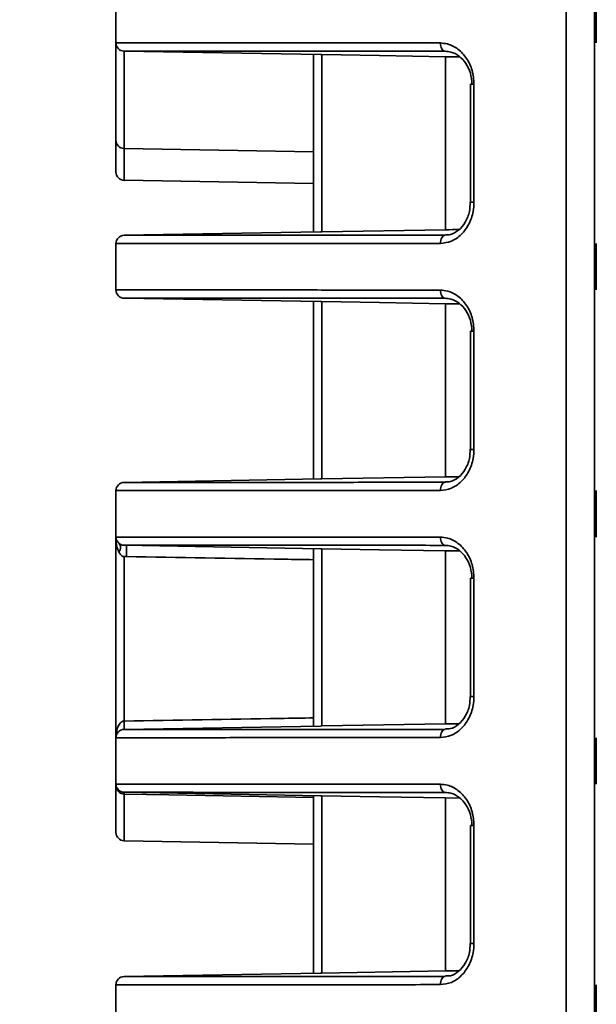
# Model space of a CAD drawing. Header units: millimetres. Extents: x 0 to 1118, y 0 to 864.
# Tile 47 of 250: x 76.57 to 80.94, y 465.18 to 472.65. Entities that reach past the tile are written whole.
import ezdxf

# ---------------------------------------------------------------- set-up
doc = ezdxf.new("R2010")
doc.units = ezdxf.units.MM
doc.styles.add('SLDTEXTSTYLE0', font='TXT', dxfattribs={"width": 0.605})
doc.dimstyles.new('SLDDIMSTYLE3', dxfattribs={"dimtxt": 4.233333, "dimasz": 4.572, "dimexe": 0, "dimexo": 0.0625, "dimgap": 1.058333, "dimtad": 0, "dimtih": 1, "dimtoh": 1, "dimdec": 1, "dimlfac": 4, "dimrnd": 1e-09, "dimzin": 4, "dimdsep": 46, "dimtxsty": 'SLDTEXTSTYLE0', "dimsah": 1, "dimcen": 0.09, "dimadec": 0, "dimazin": 1, "dimtfac": 1, "dimtofl": 0, "dimtmove": 0, "dimatfit": 3, "dimfxl": 1, "dimfrac": 2, "dimtolj": 1, "dimtzin": 12, "dimarcsym": 0})

# ---------------------------------------------------------------- blocks, each defined once
blk = doc.blocks.new('_D_12')
at = {"color": 7, "linetype": 'Continuous', "lineweight": 0}
for p, q in [((156.1682, 534.5674), (154.7129, 534.5674)), ((154.7129, 534.5674), (154.7129, 528.0704)), ((167.4864, 534.5674), (168.9416, 534.5674)), ((168.9416, 534.5674), (168.9416, 528.0704)), ((77.2975, 503.3869), (77.2975, 532.9191)), ((231.805, 451.8289), (231.805, 532.9191)), ((77.2975, 531.3189), (137.7365, 531.3189)), ((231.805, 531.3189), (171.366, 531.3189)), ((154.7129, 528.0704), (156.1682, 528.0704)), ((168.9416, 528.0704), (167.4864, 528.0704))]:
    blk.add_line(p, q, dxfattribs=at)
at = {"color": 7, "linetype": 'Continuous', "lineweight": 18}
for points in [[(77.2975, 531.3189), (81.8695, 530.5569), (81.8695, 532.0809)], [(231.805, 531.3189), (227.233, 532.0809), (227.233, 530.5569)]]:
    blk.add_solid(points, dxfattribs=at)
at = {"color": 7, "linetype": 'Continuous', "lineweight": 18, "char_height": 4.23333, "attachment_point": 1, "style": 'SLDTEXTSTYLE0'}
for s, insert in [('618.0', (138.7057, 533.5274)), ('24.3', (156.1682, 533.5274))]:
    blk.add_mtext(s, dxfattribs=dict(at, insert=insert))
blk = doc.blocks.new('_D_13')
at = {"color": 7, "linetype": 'Continuous', "lineweight": 0}
for p, q in [((85.0436, 497.0242), (48.5948, 497.0242)), ((50.195, 497.0242), (50.195, 476.8678)), ((57.7944, 475.8977), (56.3392, 475.8977)), ((56.3392, 475.8977), (56.3392, 469.4007)), ((65.8789, 475.8977), (67.3341, 475.8977)), ((67.3341, 475.8977), (67.3341, 469.4007)), ((56.3392, 469.4007), (57.7944, 469.4007)), ((67.3341, 469.4007), (65.8789, 469.4007)), ((50.195, 448.2742), (50.195, 468.4306)), ((85.0436, 448.2742), (48.5948, 448.2742))]:
    blk.add_line(p, q, dxfattribs=at)
at = {"color": 7, "linetype": 'Continuous', "lineweight": 18}
for points in [[(50.195, 497.0242), (49.433, 492.4522), (50.957, 492.4522)], [(50.195, 448.2742), (50.957, 452.8462), (49.433, 452.8462)]]:
    blk.add_solid(points, dxfattribs=at)
at = {"color": 7, "linetype": 'Continuous', "lineweight": 18, "char_height": 4.23333, "attachment_point": 1, "style": 'SLDTEXTSTYLE0'}
for s, insert in [('3X', (31.6006, 474.8578)), ('195.0', (40.3319, 474.8578)), ('7.7', (57.7944, 474.8578))]:
    blk.add_mtext(s, dxfattribs=dict(at, insert=insert))

msp = doc.modelspace()

# ---------------------------------------------------------------- linework, layer by layer
at = {"color": 7, "linetype": 'Continuous', "lineweight": 35}
for p, q in [((80.7147, 501.7867), (80.7147, 445.8492)), ((80.9298, 445.8361), (80.9298, 501.0976)), ((77.2975, 472.4731), (77.2975, 472.8253)), ((80.9427, 472.473), (80.9427, 472.8254)), ((77.2975, 471.734), (77.2975, 472.4731)), ((77.3589, 472.4106), (78.8484, 472.3846)), ((77.3589, 472.4106), (77.3589, 471.6715)), ((78.7975, 471.0379), (78.7975, 472.3855)), ((78.8484, 472.3846), (78.8589, 472.3844)), ((78.8589, 472.3844), (78.8589, 471.039)), ((79.9061, 472.3673), (79.7975, 472.3681)), ((79.7975, 472.3681), (79.7975, 471.0553)), ((79.9874, 472.1599), (79.9874, 471.2634)), ((80.0145, 472.1599), (79.9874, 472.1599)), ((80.0145, 472.1599), (80.0145, 471.2634)), ((77.2975, 471.4925), (77.2975, 471.734)), ((77.3589, 471.6715), (78.7975, 471.6464)), ((77.3589, 471.6715), (77.3589, 471.4301)), ((77.3589, 471.4301), (78.7975, 471.4049)), ((80.0145, 471.2634), (79.9874, 471.2634)), ((78.8484, 471.0388), (77.3589, 471.0128)), ((78.8589, 471.039), (78.8484, 471.0388)), ((79.7975, 471.0553), (78.8589, 471.039)), ((77.2975, 470.5981), (77.2975, 470.9503)), ((80.9427, 470.598), (80.9427, 470.9504)), ((77.3589, 470.5356), (78.8484, 470.5096)), ((78.7975, 469.1629), (78.7975, 470.5105)), ((78.8484, 470.5096), (78.8589, 470.5094)), ((78.8589, 470.5094), (78.8589, 469.164)), ((79.9061, 470.4923), (79.7975, 470.4931)), ((79.7975, 470.4931), (79.7975, 469.1803)), ((79.9874, 470.2849), (79.9874, 469.3884)), ((79.9874, 470.2849), (80.0145, 470.2849)), ((80.0145, 470.2849), (80.0145, 469.3884)), ((79.9874, 469.3884), (80.0145, 469.3884)), ((78.8484, 469.1638), (77.3589, 469.1378)), ((78.8589, 469.164), (78.8484, 469.1638)), ((79.7975, 469.1803), (78.8589, 469.164)), ((77.2975, 468.7231), (77.2975, 469.0753)), ((80.9427, 468.723), (80.9427, 469.0754)), ((77.2975, 467.2003), (77.2975, 468.7231)), ((77.3589, 468.6606), (78.8484, 468.6346)), ((78.7975, 467.2879), (78.7975, 468.6355)), ((78.8484, 468.6346), (78.8589, 468.6344)), ((78.8589, 468.6344), (78.8589, 467.289)), ((79.9061, 468.6173), (79.7975, 468.6181)), ((79.7975, 468.6181), (79.7975, 467.3053)), ((77.3589, 468.5745), (77.3589, 467.3265)), ((79.9874, 468.4099), (79.9874, 467.5134)), ((80.0145, 468.4099), (79.9874, 468.4099)), ((80.0145, 468.4099), (80.0145, 467.5134)), ((80.0145, 467.5134), (79.9874, 467.5134)), ((78.8484, 467.2888), (77.3589, 467.2628)), ((78.8589, 467.289), (78.8484, 467.2888)), ((79.7975, 467.3053), (78.8589, 467.289)), ((77.2975, 466.8481), (77.2975, 467.2003)), ((80.9427, 466.848), (80.9427, 467.2004)), ((77.2975, 466.481), (77.2975, 466.8481)), ((77.3589, 466.7856), (78.8484, 466.7596)), ((77.3589, 466.7715), (77.3589, 466.4185)), ((78.7975, 465.4129), (78.7975, 466.7605)), ((78.8484, 466.7596), (78.8589, 466.7594)), ((78.8589, 466.7594), (78.8589, 465.414)), ((79.9061, 466.7423), (79.7975, 466.7431)), ((79.7975, 466.7431), (79.7975, 465.4303)), ((79.9874, 466.5349), (79.9874, 465.6384)), ((80.0145, 466.5349), (79.9874, 466.5349)), ((80.0145, 466.5349), (80.0145, 465.6384)), ((77.3589, 466.4185), (78.7975, 466.3934)), ((80.0145, 465.6384), (79.9874, 465.6384)), ((78.8484, 465.4138), (77.3589, 465.3878)), ((78.8589, 465.414), (78.8484, 465.4138)), ((79.7975, 465.4303), (78.8589, 465.414)), ((77.2975, 464.9731), (77.2975, 465.3253)), ((80.9427, 464.973), (80.9427, 465.3254))]:
    msp.add_line(p, q, dxfattribs=at)
at = {"color": 7, "linetype": 'Continuous', "lineweight": 35, "flags": 128}
for points in [[(79.7591, 472.4724), (79.7598, 472.4605), (79.7619, 472.4489), (79.7653, 472.4383), (79.7698, 472.4289), (79.7754, 472.4211), (79.7817, 472.4152), (79.7887, 472.4115), (79.7959, 472.41)], [(78.8589, 472.3844), (79.2967, 472.3768), (79.7975, 472.3681)], [(79.7591, 470.951), (79.7598, 470.9629), (79.7619, 470.9745), (79.7653, 470.9851), (79.7698, 470.9945), (79.7754, 471.0023), (79.7817, 471.0082), (79.7887, 471.0119), (79.7959, 471.0134)], [(79.7959, 470.535), (79.7887, 470.5365), (79.7817, 470.5402), (79.7754, 470.5461), (79.7698, 470.5539), (79.7653, 470.5633), (79.7619, 470.5739), (79.7598, 470.5855), (79.7591, 470.5974)], [(78.8589, 470.5094), (79.2973, 470.5018), (79.7975, 470.4931)], [(79.7959, 469.1384), (79.7887, 469.1369), (79.7817, 469.1332), (79.7754, 469.1273), (79.7698, 469.1195), (79.7653, 469.1101), (79.7619, 469.0995), (79.7598, 469.0879), (79.7591, 469.076)], [(79.7591, 468.7224), (79.7598, 468.7105), (79.7619, 468.6989), (79.7653, 468.6883), (79.7698, 468.6789), (79.7754, 468.6711), (79.7817, 468.6652), (79.7887, 468.6615), (79.7959, 468.66)], [(78.8589, 468.6344), (79.2967, 468.6268), (79.7975, 468.6181)], [(79.7591, 467.201), (79.7598, 467.2129), (79.7619, 467.2245), (79.7653, 467.2351), (79.7698, 467.2445), (79.7754, 467.2523), (79.7817, 467.2582), (79.7887, 467.2619), (79.7959, 467.2634)], [(79.7591, 466.8474), (79.7598, 466.8355), (79.7619, 466.8239), (79.7653, 466.8133), (79.7698, 466.8039), (79.7754, 466.7961), (79.7817, 466.7902), (79.7887, 466.7865), (79.7959, 466.785)], [(78.7975, 466.7467), (77.6979, 466.7657), (77.3589, 466.7715)], [(78.8589, 466.7594), (79.2967, 466.7518), (79.7975, 466.7431)], [(79.7591, 465.326), (79.7598, 465.3379), (79.7619, 465.3495), (79.7653, 465.3601), (79.7698, 465.3695), (79.7754, 465.3773), (79.7817, 465.3832), (79.7887, 465.3869), (79.7959, 465.3884)]]:
    msp.add_lwpolyline(points, dxfattribs=at)
at = {"color": 7, "linetype": 'Continuous', "lineweight": 35}
for centre, radius, start, end in [((77.36, 472.4731), 0.0625, 180, 269), ((77.36, 471.734), 0.0625, 180, 269), ((77.36, 471.4925), 0.0625, 180, 269), ((77.36, 470.9503), 0.0625, 91, 180), ((77.36, 470.5981), 0.0625, 180, 269), ((77.36, 469.0753), 0.0625, 91, 180), ((77.36, 468.7231), 0.0625, 180, 269), ((76.6188, 467.2946), 0.7408, 357.53575, 2.46425), ((77.36, 467.2003), 0.0625, 91, 180), ((77.36, 466.8481), 0.0625, 180, 269), ((77.0697, 466.7786), 0.2893, 358.60272, 1.39728), ((77.36, 466.481), 0.0625, 180, 269), ((77.36, 465.3253), 0.0625, 91, 180)]:
    msp.add_arc(centre, radius, start, end, dxfattribs=at)
for points, knots in [([(77.2975, 472.4731), (77.3135, 472.4731), (77.3459, 472.4731), (77.6088, 472.4731), (78.0293, 472.473), (78.5629, 472.4729), (79.1481, 472.4727), (79.5544, 472.4725), (79.7591, 472.4724)], [0, 0, 0, 0, 0.176962, 0.35883, 0.539613, 0.725638, 0.861726, 1, 1, 1, 1]), ([(79.7959, 472.41), (79.5949, 472.4101), (79.1928, 472.4102), (78.6158, 472.4104), (78.0874, 472.4105), (77.6676, 472.4106), (77.4163, 472.4106), (77.3589, 472.4106), (77.3589, 472.4106), (77.3589, 472.4106)], [0, 0, 0, 0, 0.137189, 0.274379, 0.45778, 0.641182, 0.82059, 0.999997, 1, 1, 1, 1]), ([(79.7591, 472.4724), (79.7775, 472.4709), (79.8241, 472.4671), (79.8956, 472.4299), (79.961, 472.3593), (80.0059, 472.2655), (80.0117, 472.1951), (80.0145, 472.1599)], [0, 0, 0, 0, 0.141134, 0.356492, 0.571563, 0.786006, 1, 1, 1, 1]), ([(79.9987, 472.1599), (79.9963, 472.1881), (79.9915, 472.2443), (79.9557, 472.3193), (79.9037, 472.3759), (79.8471, 472.4057), (79.8104, 472.4088), (79.7959, 472.41)], [0, 0, 0, 0, 0.215032, 0.430055, 0.644976, 0.859537, 1, 1, 1, 1]), ([(80.0145, 471.2634), (80.0133, 471.2402), (80.01, 471.1819), (79.9787, 471.094), (79.9203, 471.0149), (79.8438, 470.9613), (79.7874, 470.9544), (79.7591, 470.951)], [0, 0, 0, 0, 0.141717, 0.35566, 0.569846, 0.784702, 1, 1, 1, 1]), ([(79.985, 471.2637), (79.9844, 471.2404), (79.9832, 471.1863), (79.9508, 471.1095), (79.8988, 471.0482), (79.8436, 471.0153), (79.8099, 471.0173), (79.7971, 471.0181)], [0, 0, 0, 0, 0.17219, 0.39843, 0.626044, 0.857099, 1, 1, 1, 1]), ([(77.3589, 471.0128), (77.3589, 471.0128), (77.3589, 471.0128), (77.4163, 471.0128), (77.6676, 471.0128), (78.0874, 471.0129), (78.6158, 471.013), (79.1928, 471.0132), (79.5949, 471.0133), (79.7959, 471.0134)], [0, 0, 0, 0, 0.0000026, 0.1794104, 0.3588182, 0.5422197, 0.7256213, 0.8628105, 1, 1, 1, 1]), ([(79.9003, 471.0561), (79.8836, 471.0559), (79.8099, 471.0554), (79.8029, 471.0554), (79.7975, 471.0553)], [0, 0, 0, 0, 0.226634, 1, 1, 1, 1]), ([(79.7591, 470.951), (79.5575, 470.9509), (79.1512, 470.9507), (78.5719, 470.9505), (78.0342, 470.9504), (77.6151, 470.9503), (77.3475, 470.9503), (77.3143, 470.9503), (77.2975, 470.9503)], [0, 0, 0, 0, 0.136087, 0.274362, 0.455144, 0.64117, 0.818132, 1, 1, 1, 1]), ([(77.2975, 470.5981), (77.3135, 470.5981), (77.3459, 470.5981), (77.6088, 470.5981), (78.0293, 470.598), (78.5629, 470.5979), (79.1481, 470.5977), (79.5544, 470.5975), (79.7591, 470.5974)], [0, 0, 0, 0, 0.1769617, 0.3588299, 0.5396128, 0.7256384, 0.8617256, 1, 1, 1, 1]), ([(79.7959, 470.535), (79.5949, 470.5351), (79.1928, 470.5352), (78.6158, 470.5354), (78.0874, 470.5355), (77.6676, 470.5356), (77.4163, 470.5356), (77.3589, 470.5356), (77.3589, 470.5356), (77.3589, 470.5356)], [0, 0, 0, 0, 0.137189, 0.274379, 0.45778, 0.641182, 0.82059, 0.999997, 1, 1, 1, 1]), ([(79.7591, 470.5974), (79.7775, 470.5959), (79.8241, 470.5921), (79.8956, 470.5549), (79.961, 470.4843), (80.0059, 470.3905), (80.0117, 470.3201), (80.0145, 470.2849)], [0, 0, 0, 0, 0.141134, 0.356492, 0.571563, 0.786006, 1, 1, 1, 1]), ([(79.9987, 470.2849), (79.9963, 470.3131), (79.9915, 470.3693), (79.9557, 470.4443), (79.9037, 470.5009), (79.8471, 470.5307), (79.8104, 470.5338), (79.7959, 470.535)], [0, 0, 0, 0, 0.215032, 0.4300553, 0.6449758, 0.859537, 1, 1, 1, 1]), ([(80.0145, 469.3884), (80.0133, 469.3652), (80.01, 469.3069), (79.9787, 469.219), (79.9203, 469.1399), (79.8438, 469.0863), (79.7874, 469.0794), (79.7591, 469.076)], [0, 0, 0, 0, 0.141717, 0.35566, 0.569846, 0.784702, 1, 1, 1, 1]), ([(79.985, 469.3887), (79.9844, 469.3654), (79.9832, 469.3113), (79.9508, 469.2345), (79.8988, 469.1732), (79.8436, 469.1403), (79.8099, 469.1423), (79.7971, 469.1431)], [0, 0, 0, 0, 0.17217, 0.398404, 0.626012, 0.857061, 1, 1, 1, 1]), ([(77.3589, 469.1378), (77.3589, 469.1378), (77.3589, 469.1378), (77.4163, 469.1378), (77.6676, 469.1378), (78.0874, 469.1379), (78.6158, 469.138), (79.1928, 469.1382), (79.5949, 469.1383), (79.7959, 469.1384)], [0, 0, 0, 0, 0.000003, 0.17941, 0.358818, 0.54222, 0.725621, 0.862811, 1, 1, 1, 1]), ([(79.9003, 469.1811), (79.8836, 469.1809), (79.8099, 469.1804), (79.8029, 469.1804), (79.7975, 469.1803)], [0, 0, 0, 0, 0.2266344, 1, 1, 1, 1]), ([(79.7591, 469.076), (79.5575, 469.0759), (79.1512, 469.0757), (78.5719, 469.0755), (78.0342, 469.0754), (77.6151, 469.0753), (77.3475, 469.0753), (77.3143, 469.0753), (77.2975, 469.0753)], [0, 0, 0, 0, 0.136087, 0.274362, 0.455144, 0.64117, 0.818132, 1, 1, 1, 1]), ([(77.2975, 468.7231), (77.3135, 468.7231), (77.3459, 468.7231), (77.6088, 468.7231), (78.0293, 468.723), (78.5629, 468.7229), (79.1481, 468.7227), (79.5544, 468.7225), (79.7591, 468.7224)], [0, 0, 0, 0, 0.176962, 0.35883, 0.539613, 0.725638, 0.861726, 1, 1, 1, 1]), ([(77.3188, 468.6099), (77.3176, 468.6124), (77.3089, 468.6311), (77.2996, 468.672), (77.2975, 468.7052), (77.2975, 468.7229), (77.2975, 468.7231)], [0, 0, 0, 0, 0.058286, 0.435927, 0.993064, 1, 1, 1, 1]), ([(79.7591, 468.7224), (79.7775, 468.7209), (79.8241, 468.7171), (79.8956, 468.6799), (79.961, 468.6093), (80.0059, 468.5155), (80.0117, 468.4451), (80.0145, 468.4099)], [0, 0, 0, 0, 0.141134, 0.356492, 0.571563, 0.786006, 1, 1, 1, 1]), ([(77.3589, 468.5745), (77.357, 468.5746), (77.3533, 468.5748), (77.3468, 468.5761), (77.3384, 468.5807), (77.3289, 468.5935), (77.3228, 468.6033), (77.3188, 468.6099)], [0, 0, 0, 0, 0.065959, 0.127652, 0.244774, 0.496492, 1, 1, 1, 1]), ([(79.7959, 468.66), (79.5949, 468.6601), (79.1928, 468.6602), (78.6158, 468.6604), (78.0874, 468.6605), (77.6676, 468.6606), (77.4163, 468.6606), (77.3589, 468.6606), (77.3589, 468.6606), (77.3589, 468.6606)], [0, 0, 0, 0, 0.137189, 0.274379, 0.45778, 0.641182, 0.82059, 0.999997, 1, 1, 1, 1]), ([(79.9987, 468.4099), (79.9963, 468.4381), (79.9915, 468.4943), (79.9557, 468.5693), (79.9037, 468.6259), (79.8471, 468.6557), (79.8104, 468.6588), (79.7959, 468.66)], [0, 0, 0, 0, 0.215032, 0.430055, 0.644976, 0.859537, 1, 1, 1, 1]), ([(77.3758, 468.5742), (77.3723, 468.5743), (77.3666, 468.5743), (77.361, 468.5745), (77.3589, 468.5745)], [0, 0, 0, 0, 0.633268, 1, 1, 1, 1]), ([(78.7975, 468.551), (78.7225, 468.5522), (78.2486, 468.56), (77.7747, 468.5677), (77.3758, 468.5742)], [0, 0, 0, 0, 0.158307, 1, 1, 1, 1]), ([(80.0145, 467.5134), (80.0133, 467.4902), (80.01, 467.4319), (79.9787, 467.344), (79.9203, 467.2649), (79.8438, 467.2113), (79.7874, 467.2044), (79.7591, 467.201)], [0, 0, 0, 0, 0.141717, 0.35566, 0.569846, 0.784702, 1, 1, 1, 1]), ([(79.985, 467.5137), (79.9844, 467.4904), (79.9832, 467.4363), (79.9508, 467.3595), (79.8988, 467.2982), (79.8436, 467.2653), (79.8099, 467.2673), (79.7971, 467.2681)], [0, 0, 0, 0, 0.17219, 0.39843, 0.626044, 0.857099, 1, 1, 1, 1]), ([(77.2975, 467.2003), (77.2975, 467.2005), (77.2975, 467.2237), (77.3014, 467.2587), (77.3182, 467.2981), (77.3307, 467.3129), (77.3397, 467.3202), (77.3469, 467.3249), (77.3556, 467.326), (77.3589, 467.3265)], [0, 0, 0, 0, 0.005526, 0.503256, 0.740751, 0.859796, 0.861484, 0.947821, 1, 1, 1, 1]), ([(77.3589, 467.3265), (77.7532, 467.333), (78.2327, 467.341), (78.7122, 467.349), (78.7975, 467.3504)], [0, 0, 0, 0, 0.822154, 1, 1, 1, 1]), ([(77.3589, 467.2628), (77.3589, 467.2628), (77.3589, 467.2628), (77.4163, 467.2628), (77.6676, 467.2628), (78.0874, 467.2629), (78.6158, 467.263), (79.1928, 467.2632), (79.5949, 467.2633), (79.7959, 467.2634)], [0, 0, 0, 0, 0.000003, 0.17941, 0.358818, 0.54222, 0.725621, 0.862811, 1, 1, 1, 1]), ([(79.9003, 467.3061), (79.8836, 467.3059), (79.8099, 467.3054), (79.8029, 467.3054), (79.7975, 467.3053)], [0, 0, 0, 0, 0.226634, 1, 1, 1, 1]), ([(79.7591, 467.201), (79.5575, 467.2009), (79.1512, 467.2007), (78.5719, 467.2005), (78.0342, 467.2004), (77.6151, 467.2003), (77.3475, 467.2003), (77.3143, 467.2003), (77.2975, 467.2003)], [0, 0, 0, 0, 0.1360872, 0.2743616, 0.4551445, 0.6411701, 0.8181318, 1, 1, 1, 1]), ([(77.2975, 466.8481), (77.3135, 466.8481), (77.3459, 466.8481), (77.6088, 466.8481), (78.0293, 466.848), (78.5629, 466.8479), (79.1481, 466.8477), (79.5544, 466.8475), (79.7591, 466.8474)], [0, 0, 0, 0, 0.1769617, 0.3588299, 0.5396128, 0.7256384, 0.8617256, 1, 1, 1, 1]), ([(77.3589, 466.7715), (77.3583, 466.7715), (77.3509, 466.7718), (77.3365, 466.7756), (77.3224, 466.7859), (77.3099, 466.8004), (77.3004, 466.8198), (77.2975, 466.8382), (77.2975, 466.8477), (77.2975, 466.8481)], [0, 0, 0, 0, 0.015978, 0.204438, 0.398915, 0.488814, 0.736529, 0.987771, 1, 1, 1, 1]), ([(79.7591, 466.8474), (79.7775, 466.8459), (79.8241, 466.8421), (79.8956, 466.8049), (79.961, 466.7343), (80.0059, 466.6405), (80.0117, 466.5701), (80.0145, 466.5349)], [0, 0, 0, 0, 0.141134, 0.356492, 0.571563, 0.786006, 1, 1, 1, 1]), ([(79.7959, 466.785), (79.5949, 466.7851), (79.1928, 466.7852), (78.6158, 466.7854), (78.0874, 466.7855), (77.6676, 466.7856), (77.4163, 466.7856), (77.3589, 466.7856), (77.3589, 466.7856), (77.3589, 466.7856)], [0, 0, 0, 0, 0.137189, 0.274379, 0.45778, 0.641182, 0.82059, 0.999997, 1, 1, 1, 1]), ([(79.9987, 466.5349), (79.9963, 466.5631), (79.9915, 466.6193), (79.9557, 466.6943), (79.9037, 466.7509), (79.8471, 466.7807), (79.8104, 466.7838), (79.7959, 466.785)], [0, 0, 0, 0, 0.215032, 0.4300553, 0.6449758, 0.859537, 1, 1, 1, 1]), ([(80.0145, 465.6384), (80.0133, 465.6152), (80.01, 465.5569), (79.9787, 465.469), (79.9203, 465.3899), (79.8438, 465.3363), (79.7874, 465.3294), (79.7591, 465.326)], [0, 0, 0, 0, 0.141717, 0.35566, 0.569846, 0.784702, 1, 1, 1, 1]), ([(79.985, 465.6387), (79.9844, 465.6154), (79.9832, 465.5613), (79.9508, 465.4845), (79.8988, 465.4232), (79.8436, 465.3903), (79.8099, 465.3923), (79.7971, 465.3931)], [0, 0, 0, 0, 0.17219, 0.39843, 0.626044, 0.857099, 1, 1, 1, 1]), ([(77.3589, 465.3878), (77.3589, 465.3878), (77.3589, 465.3878), (77.4163, 465.3878), (77.6676, 465.3878), (78.0874, 465.3879), (78.6158, 465.388), (79.1928, 465.3882), (79.5949, 465.3883), (79.7959, 465.3884)], [0, 0, 0, 0, 0.000003, 0.17941, 0.358818, 0.54222, 0.725621, 0.862811, 1, 1, 1, 1]), ([(79.9003, 465.4311), (79.8836, 465.4309), (79.8099, 465.4304), (79.8029, 465.4304), (79.7975, 465.4303)], [0, 0, 0, 0, 0.226634, 1, 1, 1, 1]), ([(79.7591, 465.326), (79.5575, 465.3259), (79.1512, 465.3257), (78.5719, 465.3255), (78.0342, 465.3254), (77.6151, 465.3253), (77.3475, 465.3253), (77.3143, 465.3253), (77.2975, 465.3253)], [0, 0, 0, 0, 0.136087, 0.274362, 0.455144, 0.64117, 0.818132, 1, 1, 1, 1])]:
    msp.add_open_spline(points, degree=3, knots=knots, dxfattribs=at)
for points in [[(77.3188, 468.6099), (77.3226, 468.6153), (77.3302, 468.626), (77.3334, 468.645), (77.3302, 468.6632), (77.3226, 468.6718), (77.3188, 468.6761)], [(77.3758, 468.5742), (77.376, 468.5779), (77.3765, 468.5854), (77.3769, 468.5996), (77.3772, 468.6146), (77.3773, 468.6292), (77.3772, 468.6422), (77.3769, 468.6523), (77.3765, 468.659), (77.376, 468.6599), (77.3758, 468.6603)]]:
    msp.add_open_spline(points, degree=3, dxfattribs=at)

# ---------------------------------------------------------------- dimensions: what is measured, and where the dimension line sits
at = {"color": 7, "linetype": 'Continuous', "lineweight": 18}
dim = msp.add_linear_dim(base=(231.805, 531.3189), p1=(77.2975, 501.7867), p2=(231.805, 450.2287), dimstyle='SLDDIMSTYLE3', dxfattribs=at)
dim.commit()
dim.dimension.update_dxf_attribs({"geometry": '_D_12', "text_midpoint": (154.5513, 531.3189), "dimtype": 160})
dim = msp.add_linear_dim(base=(50.195, 448.2742), p1=(86.6438, 497.0242), p2=(86.6438, 448.2742), angle=90, text='3X <>', dimstyle='SLDDIMSTYLE3', dxfattribs=at)
dim.commit()
dim.dimension.update_dxf_attribs({"geometry": '_D_13', "text_midpoint": (50.195, 472.6492), "dimtype": 160})

doc.saveas('drawing.dxf')
